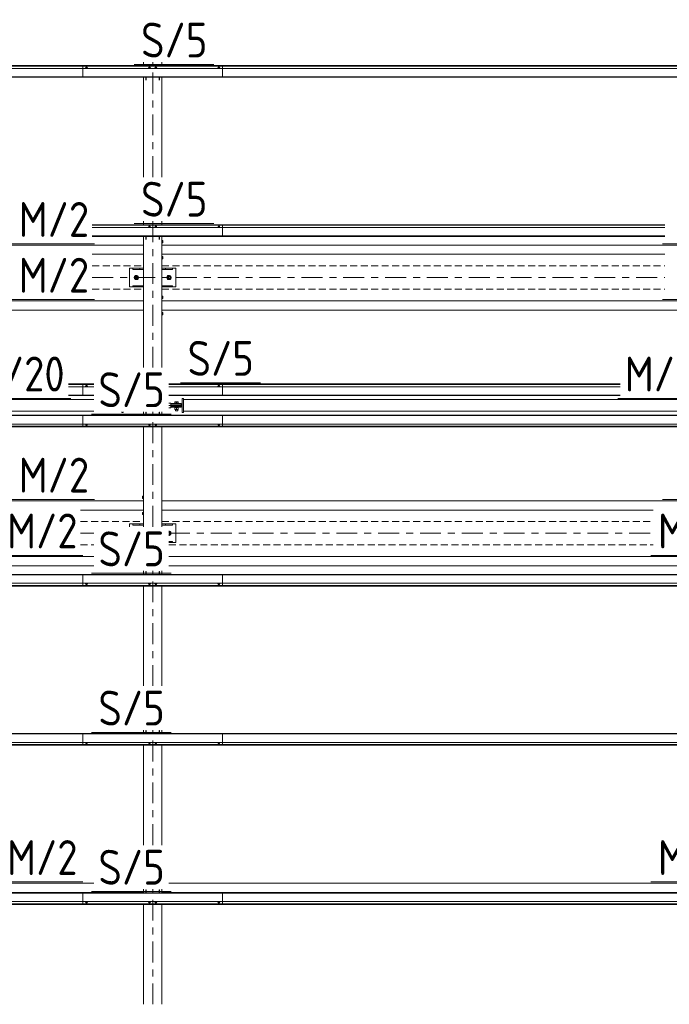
# Model space of a CAD drawing. Header units: millimetres. Extents: x -76 to 1111, y -178 to 661.
# Tile 71 of 91: x 356 to 412, y 343 to 428. Entities that reach past the tile are written whole.
import ezdxf

# ---------------------------------------------------------------- set-up
doc = ezdxf.new("R2010")
doc.units = ezdxf.units.MM
doc.header["$LTSCALE"] = 0.6
for name, pattern in [('VERDECKT2', [1.5, 1, -0.5]), ('XKITLINE00', [0]), ('XKITLINE03', [6, 3, -1, 1, -1])]:
    doc.linetypes.add(name, pattern=pattern)
for name, color, linetype, lineweight in [('Bolt', 7, 'Continuous', 0), ('Part', 2, 'Continuous', 0), ('PartMark', 3, 'Continuous', 0), ('S-GRID', 1, 'Continuous', 0)]:
    doc.layers.add(name, color=color, linetype=linetype, lineweight=lineweight)
doc.styles.add('ISOCPEUR', font='ISOCPEUR.TTF')

msp = doc.modelspace()

# ---------------------------------------------------------------- linework, layer by layer
at = {"layer": 'Bolt', "color": 3, "linetype": 'XKITLINE00', "lineweight": 0}
for p, q in [((361.708, 424.05), (361.654, 424.03)), ((361.654, 424.03), (361.654, 424.012)), ((361.711, 424.115), (361.703, 424.108)), ((361.703, 424.108), (361.703, 424.048)), ((361.818, 424.05), (361.708, 424.05)), ((361.708, 424.05), (361.708, 424.012)), ((361.733, 424.119), (361.711, 424.115)), ((361.763, 424.121), (361.733, 424.119)), ((361.793, 424.119), (361.763, 424.121)), ((361.815, 424.115), (361.793, 424.119)), ((361.823, 424.108), (361.815, 424.115)), ((361.873, 424.03), (361.818, 424.05)), ((361.818, 424.05), (361.818, 424.012)), ((361.823, 424.048), (361.823, 424.108)), ((361.873, 424.012), (361.873, 424.03)), ((367.133, 424.05), (367.079, 424.03)), ((367.079, 424.03), (367.079, 424.012)), ((367.136, 424.115), (367.128, 424.108)), ((367.128, 424.048), (367.128, 424.108)), ((367.243, 424.05), (367.133, 424.05)), ((367.133, 424.05), (367.133, 424.012)), ((367.158, 424.119), (367.136, 424.115)), ((367.188, 424.121), (367.158, 424.119)), ((367.218, 424.119), (367.188, 424.121)), ((367.24, 424.115), (367.218, 424.119)), ((367.248, 424.108), (367.24, 424.115)), ((367.298, 424.03), (367.243, 424.05)), ((367.243, 424.05), (367.243, 424.012)), ((367.248, 424.048), (367.248, 424.108)), ((367.298, 424.012), (367.298, 424.03)), ((367.683, 424.05), (367.629, 424.03)), ((367.629, 424.03), (367.629, 424.012)), ((367.686, 424.115), (367.678, 424.108)), ((367.678, 424.048), (367.678, 424.108)), ((367.793, 424.05), (367.683, 424.05)), ((367.683, 424.05), (367.683, 424.012)), ((367.708, 424.119), (367.686, 424.115)), ((367.738, 424.121), (367.708, 424.119)), ((367.768, 424.119), (367.738, 424.121)), ((367.79, 424.115), (367.768, 424.119)), ((367.798, 424.108), (367.79, 424.115)), ((367.848, 424.03), (367.793, 424.05)), ((367.793, 424.05), (367.793, 424.012)), ((367.798, 424.048), (367.798, 424.108)), ((367.848, 424.012), (367.848, 424.03)), ((373.108, 424.05), (373.054, 424.03)), ((373.054, 424.03), (373.054, 424.012)), ((373.111, 424.115), (373.103, 424.108)), ((373.103, 424.108), (373.103, 424.048)), ((373.218, 424.05), (373.108, 424.05)), ((373.108, 424.05), (373.108, 424.012)), ((373.133, 424.119), (373.111, 424.115)), ((373.163, 424.121), (373.133, 424.119)), ((373.193, 424.119), (373.163, 424.121)), ((373.215, 424.115), (373.193, 424.119)), ((373.223, 424.108), (373.215, 424.115)), ((373.273, 424.03), (373.218, 424.05)), ((373.218, 424.05), (373.218, 424.012)), ((373.223, 424.048), (373.223, 424.108)), ((373.273, 424.012), (373.273, 424.03)), ((367.133, 410.356), (367.079, 410.336)), ((367.079, 410.336), (367.079, 410.318)), ((367.136, 410.421), (367.128, 410.414)), ((367.128, 410.354), (367.128, 410.414)), ((367.243, 410.356), (367.133, 410.356)), ((367.133, 410.356), (367.133, 410.318)), ((367.158, 410.425), (367.136, 410.421)), ((367.188, 410.427), (367.158, 410.425)), ((367.218, 410.425), (367.188, 410.427)), ((367.24, 410.421), (367.218, 410.425)), ((367.248, 410.414), (367.24, 410.421)), ((367.298, 410.336), (367.243, 410.356)), ((367.243, 410.356), (367.243, 410.318)), ((367.248, 410.354), (367.248, 410.414)), ((367.298, 410.318), (367.298, 410.336)), ((367.683, 410.356), (367.629, 410.336)), ((367.629, 410.336), (367.629, 410.318)), ((367.686, 410.421), (367.678, 410.414)), ((367.678, 410.354), (367.678, 410.414)), ((367.793, 410.356), (367.683, 410.356)), ((367.683, 410.356), (367.683, 410.318)), ((367.708, 410.425), (367.686, 410.421)), ((367.738, 410.427), (367.708, 410.425)), ((367.768, 410.425), (367.738, 410.427)), ((367.79, 410.421), (367.768, 410.425)), ((367.798, 410.414), (367.79, 410.421)), ((367.848, 410.336), (367.793, 410.356)), ((367.793, 410.356), (367.793, 410.318)), ((367.798, 410.354), (367.798, 410.414)), ((367.848, 410.318), (367.848, 410.336)), ((373.108, 410.356), (373.054, 410.336)), ((373.054, 410.336), (373.054, 410.318)), ((373.111, 410.421), (373.103, 410.414)), ((373.103, 410.414), (373.103, 410.354)), ((373.218, 410.356), (373.108, 410.356)), ((373.108, 410.356), (373.108, 410.318)), ((373.133, 410.425), (373.111, 410.421)), ((373.163, 410.427), (373.133, 410.425)), ((373.193, 410.425), (373.163, 410.427)), ((373.215, 410.421), (373.193, 410.425)), ((373.223, 410.414), (373.215, 410.421)), ((373.273, 410.336), (373.218, 410.356)), ((373.218, 410.356), (373.218, 410.318)), ((373.223, 410.354), (373.223, 410.414)), ((373.273, 410.318), (373.273, 410.336)), ((368.263, 409.218), (368.333, 409.218)), ((368.333, 409.218), (368.333, 409.018)), ((368.263, 409.018), (368.333, 409.018)), ((368.263, 407.818), (368.333, 407.818)), ((368.263, 407.618), (368.333, 407.618)), ((368.333, 407.818), (368.333, 407.618)), ((366.063, 406.194), (365.913, 406.107)), ((365.913, 406.107), (365.913, 405.934)), ((365.913, 405.934), (366.063, 405.848)), ((366.213, 406.107), (366.063, 406.194)), ((366.063, 405.848), (366.213, 405.934)), ((366.213, 405.934), (366.213, 406.107)), ((368.863, 406.194), (368.713, 406.108)), ((368.713, 406.108), (368.713, 405.934)), ((368.713, 405.934), (368.863, 405.848)), ((369.013, 406.108), (368.863, 406.194)), ((368.863, 405.848), (369.013, 405.934)), ((369.013, 405.934), (369.013, 406.108)), ((368.263, 404.418), (368.333, 404.418)), ((368.263, 404.218), (368.333, 404.218)), ((368.333, 404.418), (368.333, 404.218)), ((368.263, 403.018), (368.333, 403.018)), ((368.263, 402.818), (368.333, 402.818)), ((368.333, 403.018), (368.333, 402.818)), ((361.708, 396.662), (361.654, 396.642)), ((361.654, 396.642), (361.654, 396.624)), ((361.711, 396.726), (361.703, 396.72)), ((361.703, 396.72), (361.703, 396.66)), ((361.818, 396.662), (361.708, 396.662)), ((361.708, 396.662), (361.708, 396.624)), ((361.733, 396.731), (361.711, 396.726)), ((361.763, 396.733), (361.733, 396.731)), ((361.793, 396.731), (361.763, 396.733)), ((361.815, 396.726), (361.793, 396.731)), ((361.823, 396.72), (361.815, 396.726)), ((361.873, 396.642), (361.818, 396.662)), ((361.818, 396.662), (361.818, 396.624)), ((361.823, 396.66), (361.823, 396.72)), ((361.873, 396.624), (361.873, 396.642)), ((373.108, 396.662), (373.054, 396.642)), ((373.054, 396.642), (373.054, 396.624)), ((373.111, 396.726), (373.103, 396.72)), ((373.103, 396.72), (373.103, 396.66)), ((373.218, 396.662), (373.108, 396.662)), ((373.108, 396.662), (373.108, 396.624)), ((373.133, 396.731), (373.111, 396.726)), ((373.163, 396.733), (373.133, 396.731)), ((373.193, 396.731), (373.163, 396.733)), ((373.215, 396.726), (373.193, 396.731)), ((373.223, 396.72), (373.215, 396.726)), ((373.273, 396.642), (373.218, 396.662)), ((373.218, 396.662), (373.218, 396.624)), ((373.223, 396.66), (373.223, 396.72)), ((373.273, 396.624), (373.273, 396.642)), ((369.698, 395.209), (369.328, 395.209)), ((369.328, 395.179), (369.328, 395.209)), ((369.328, 394.829), (369.328, 394.859)), ((369.698, 394.829), (369.328, 394.829)), ((369.363, 395.209), (369.363, 395.334)), ((369.363, 395.334), (369.663, 395.334)), ((369.363, 394.669), (369.363, 394.829)), ((369.413, 395.069), (369.413, 395.079)), ((369.413, 394.959), (369.413, 394.969)), ((369.513, 395.209), (369.513, 395.334)), ((369.513, 394.669), (369.513, 394.829)), ((369.613, 395.069), (369.613, 395.079)), ((369.613, 394.959), (369.613, 394.969)), ((369.663, 395.209), (369.663, 395.334)), ((369.663, 394.669), (369.663, 394.829)), ((369.698, 395.179), (369.698, 395.209)), ((369.698, 394.829), (369.698, 394.859)), ((369.363, 394.669), (369.663, 394.669)), ((369.413, 394.559), (369.413, 394.669)), ((369.613, 394.559), (369.413, 394.559)), ((369.613, 394.559), (369.613, 394.669)), ((361.654, 393.394), (361.654, 393.413)), ((361.654, 393.394), (361.709, 393.374)), ((361.703, 393.316), (361.703, 393.376)), ((361.703, 393.316), (361.711, 393.31)), ((361.709, 393.374), (361.709, 393.413)), ((361.709, 393.374), (361.818, 393.374)), ((361.711, 393.31), (361.733, 393.305)), ((361.733, 393.305), (361.763, 393.303)), ((361.763, 393.303), (361.793, 393.305)), ((361.793, 393.305), (361.815, 393.31)), ((361.815, 393.31), (361.823, 393.316)), ((361.818, 393.374), (361.818, 393.413)), ((361.818, 393.374), (361.873, 393.394)), ((361.823, 393.316), (361.823, 393.376)), ((361.873, 393.394), (361.873, 393.413)), ((367.079, 393.394), (367.079, 393.413)), ((367.079, 393.394), (367.134, 393.374)), ((367.128, 393.316), (367.128, 393.376)), ((367.128, 393.316), (367.136, 393.31)), ((367.134, 393.374), (367.134, 393.413)), ((367.134, 393.374), (367.243, 393.374)), ((367.136, 393.31), (367.158, 393.305)), ((367.158, 393.305), (367.188, 393.303)), ((367.188, 393.303), (367.218, 393.305)), ((367.218, 393.305), (367.24, 393.31)), ((367.24, 393.31), (367.248, 393.316)), ((367.243, 393.374), (367.243, 393.413)), ((367.243, 393.374), (367.298, 393.394)), ((367.248, 393.316), (367.248, 393.376)), ((367.298, 393.394), (367.298, 393.413)), ((367.629, 393.394), (367.629, 393.413)), ((367.629, 393.394), (367.684, 393.374)), ((367.678, 393.316), (367.678, 393.376)), ((367.678, 393.316), (367.686, 393.31)), ((367.684, 393.374), (367.684, 393.413)), ((367.684, 393.374), (367.793, 393.374)), ((367.686, 393.31), (367.708, 393.305)), ((367.708, 393.305), (367.738, 393.303)), ((367.738, 393.303), (367.768, 393.305)), ((367.768, 393.305), (367.79, 393.31)), ((367.79, 393.31), (367.798, 393.316)), ((367.793, 393.374), (367.793, 393.413)), ((367.793, 393.374), (367.848, 393.394)), ((367.798, 393.316), (367.798, 393.376)), ((367.848, 393.394), (367.848, 393.413)), ((373.054, 393.394), (373.054, 393.413)), ((373.054, 393.394), (373.109, 393.374)), ((373.103, 393.316), (373.103, 393.376)), ((373.103, 393.316), (373.111, 393.31)), ((373.109, 393.374), (373.109, 393.413)), ((373.109, 393.374), (373.218, 393.374)), ((373.111, 393.31), (373.133, 393.305)), ((373.133, 393.305), (373.163, 393.303)), ((373.163, 393.303), (373.193, 393.305)), ((373.193, 393.305), (373.215, 393.31)), ((373.215, 393.31), (373.223, 393.316)), ((373.218, 393.374), (373.218, 393.413)), ((373.218, 393.374), (373.273, 393.394)), ((373.223, 393.316), (373.223, 393.376)), ((373.273, 393.394), (373.273, 393.413)), ((366.593, 387.218), (366.593, 387.018)), ((366.593, 387.218), (366.663, 387.218)), ((366.593, 387.018), (366.663, 387.018)), ((366.593, 385.818), (366.593, 385.618)), ((366.593, 385.818), (366.663, 385.818)), ((366.593, 385.618), (366.663, 385.618)), ((369.013, 384.105), (368.863, 384.191)), ((368.863, 384.191), (368.863, 384.191)), ((368.863, 383.845), (369.013, 383.931)), ((368.863, 383.845), (368.863, 383.845)), ((369.013, 383.931), (369.013, 384.105)), ((361.654, 379.7), (361.654, 379.718)), ((361.654, 379.7), (361.709, 379.68)), ((361.703, 379.622), (361.703, 379.682)), ((361.703, 379.622), (361.711, 379.616)), ((361.709, 379.68), (361.709, 379.718)), ((361.709, 379.68), (361.818, 379.68)), ((361.711, 379.616), (361.733, 379.611)), ((361.733, 379.611), (361.763, 379.609)), ((361.763, 379.609), (361.793, 379.611)), ((361.793, 379.611), (361.815, 379.616)), ((361.815, 379.616), (361.823, 379.622)), ((361.818, 379.68), (361.818, 379.718)), ((361.818, 379.68), (361.873, 379.7)), ((361.823, 379.622), (361.823, 379.682)), ((361.873, 379.7), (361.873, 379.718)), ((367.079, 379.7), (367.079, 379.718)), ((367.079, 379.7), (367.134, 379.68)), ((367.128, 379.622), (367.128, 379.682)), ((367.128, 379.622), (367.136, 379.616)), ((367.134, 379.68), (367.134, 379.718)), ((367.134, 379.68), (367.243, 379.68)), ((367.136, 379.616), (367.158, 379.611)), ((367.158, 379.611), (367.188, 379.609)), ((367.188, 379.609), (367.218, 379.611)), ((367.218, 379.611), (367.24, 379.616)), ((367.24, 379.616), (367.248, 379.622)), ((367.243, 379.68), (367.243, 379.718)), ((367.243, 379.68), (367.298, 379.7)), ((367.248, 379.622), (367.248, 379.682)), ((367.298, 379.7), (367.298, 379.718)), ((367.629, 379.7), (367.629, 379.718)), ((367.629, 379.7), (367.684, 379.68)), ((367.678, 379.622), (367.678, 379.682)), ((367.678, 379.622), (367.686, 379.616)), ((367.684, 379.68), (367.684, 379.718)), ((367.684, 379.68), (367.793, 379.68)), ((367.686, 379.616), (367.708, 379.611)), ((367.708, 379.611), (367.738, 379.609)), ((367.738, 379.609), (367.768, 379.611)), ((367.768, 379.611), (367.79, 379.616)), ((367.79, 379.616), (367.798, 379.622)), ((367.793, 379.68), (367.793, 379.718)), ((367.793, 379.68), (367.848, 379.7)), ((367.798, 379.622), (367.798, 379.682)), ((367.848, 379.7), (367.848, 379.718)), ((373.054, 379.7), (373.054, 379.718)), ((373.054, 379.7), (373.109, 379.68)), ((373.103, 379.622), (373.103, 379.682)), ((373.103, 379.622), (373.111, 379.616)), ((373.109, 379.68), (373.109, 379.718)), ((373.109, 379.68), (373.218, 379.68)), ((373.111, 379.616), (373.133, 379.611)), ((373.133, 379.611), (373.163, 379.609)), ((373.163, 379.609), (373.193, 379.611)), ((373.193, 379.611), (373.215, 379.616)), ((373.215, 379.616), (373.223, 379.622)), ((373.218, 379.68), (373.218, 379.718)), ((373.218, 379.68), (373.273, 379.7)), ((373.223, 379.622), (373.223, 379.682)), ((373.273, 379.7), (373.273, 379.718)), ((361.654, 366.006), (361.654, 366.024)), ((361.654, 366.006), (361.709, 365.986)), ((361.703, 365.928), (361.703, 365.988)), ((361.709, 365.986), (361.709, 366.024)), ((361.709, 365.986), (361.818, 365.986)), ((361.818, 365.986), (361.818, 366.024)), ((361.818, 365.986), (361.873, 366.006)), ((361.823, 365.928), (361.823, 365.988)), ((361.873, 366.006), (361.873, 366.024)), ((367.079, 366.006), (367.079, 366.024)), ((367.079, 366.006), (367.134, 365.986)), ((367.128, 365.928), (367.128, 365.988)), ((367.134, 365.986), (367.134, 366.024)), ((367.134, 365.986), (367.243, 365.986)), ((367.243, 365.986), (367.243, 366.024)), ((367.243, 365.986), (367.298, 366.006)), ((367.248, 365.928), (367.248, 365.988)), ((367.298, 366.006), (367.298, 366.024)), ((367.629, 366.006), (367.629, 366.024)), ((367.629, 366.006), (367.684, 365.986)), ((367.678, 365.928), (367.678, 365.988)), ((367.684, 365.986), (367.684, 366.024)), ((367.684, 365.986), (367.793, 365.986)), ((367.793, 365.986), (367.793, 366.024)), ((367.793, 365.986), (367.848, 366.006)), ((367.798, 365.928), (367.798, 365.988)), ((367.848, 366.006), (367.848, 366.024)), ((373.054, 366.006), (373.054, 366.024)), ((373.054, 366.006), (373.109, 365.986)), ((373.103, 365.928), (373.103, 365.988)), ((373.109, 365.986), (373.109, 366.024)), ((373.109, 365.986), (373.218, 365.986)), ((373.218, 365.986), (373.218, 366.024)), ((373.218, 365.986), (373.273, 366.006)), ((373.223, 365.928), (373.223, 365.988)), ((373.273, 366.006), (373.273, 366.024)), ((361.703, 365.928), (361.711, 365.922)), ((361.711, 365.922), (361.733, 365.917)), ((361.733, 365.917), (361.763, 365.915)), ((361.763, 365.915), (361.793, 365.917)), ((361.793, 365.917), (361.815, 365.922)), ((361.815, 365.922), (361.823, 365.928)), ((367.128, 365.928), (367.136, 365.922)), ((367.136, 365.922), (367.158, 365.917)), ((367.158, 365.917), (367.188, 365.915)), ((367.188, 365.915), (367.218, 365.917)), ((367.218, 365.917), (367.24, 365.922)), ((367.24, 365.922), (367.248, 365.928)), ((367.678, 365.928), (367.686, 365.922)), ((367.686, 365.922), (367.708, 365.917)), ((367.708, 365.917), (367.738, 365.915)), ((367.738, 365.915), (367.768, 365.917)), ((367.768, 365.917), (367.79, 365.922)), ((367.79, 365.922), (367.798, 365.928)), ((373.103, 365.928), (373.111, 365.922)), ((373.111, 365.922), (373.133, 365.917)), ((373.133, 365.917), (373.163, 365.915)), ((373.163, 365.915), (373.193, 365.917)), ((373.193, 365.917), (373.215, 365.922)), ((373.215, 365.922), (373.223, 365.928)), ((361.654, 352.312), (361.654, 352.33)), ((361.654, 352.312), (361.709, 352.292)), ((361.703, 352.234), (361.703, 352.294)), ((361.703, 352.234), (361.711, 352.227)), ((361.709, 352.292), (361.709, 352.33)), ((361.709, 352.292), (361.818, 352.292)), ((361.711, 352.227), (361.733, 352.223)), ((361.733, 352.223), (361.763, 352.221)), ((361.763, 352.221), (361.793, 352.223)), ((361.793, 352.223), (361.815, 352.227)), ((361.815, 352.227), (361.823, 352.234)), ((361.818, 352.292), (361.818, 352.33)), ((361.818, 352.292), (361.873, 352.312)), ((361.823, 352.234), (361.823, 352.294)), ((361.873, 352.312), (361.873, 352.33)), ((367.079, 352.312), (367.079, 352.33)), ((367.079, 352.312), (367.134, 352.292)), ((367.128, 352.234), (367.128, 352.294)), ((367.128, 352.234), (367.136, 352.227)), ((367.134, 352.292), (367.134, 352.33)), ((367.134, 352.292), (367.243, 352.292)), ((367.136, 352.227), (367.158, 352.223)), ((367.158, 352.223), (367.188, 352.221)), ((367.188, 352.221), (367.218, 352.223)), ((367.218, 352.223), (367.24, 352.227)), ((367.24, 352.227), (367.248, 352.234)), ((367.243, 352.292), (367.243, 352.33)), ((367.243, 352.292), (367.298, 352.312)), ((367.248, 352.234), (367.248, 352.294)), ((367.298, 352.312), (367.298, 352.33)), ((367.629, 352.312), (367.629, 352.33)), ((367.629, 352.312), (367.684, 352.292)), ((367.678, 352.234), (367.678, 352.294)), ((367.678, 352.234), (367.686, 352.227)), ((367.684, 352.292), (367.684, 352.33)), ((367.684, 352.292), (367.793, 352.292)), ((367.686, 352.227), (367.708, 352.223)), ((367.708, 352.223), (367.738, 352.221)), ((367.738, 352.221), (367.768, 352.223)), ((367.768, 352.223), (367.79, 352.227)), ((367.79, 352.227), (367.798, 352.234)), ((367.793, 352.292), (367.793, 352.33)), ((367.793, 352.292), (367.848, 352.312)), ((367.798, 352.234), (367.798, 352.294)), ((367.848, 352.312), (367.848, 352.33)), ((373.054, 352.312), (373.054, 352.33)), ((373.054, 352.312), (373.109, 352.292)), ((373.103, 352.234), (373.103, 352.294)), ((373.103, 352.234), (373.111, 352.227)), ((373.109, 352.292), (373.109, 352.33)), ((373.109, 352.292), (373.218, 352.292)), ((373.111, 352.227), (373.133, 352.223)), ((373.133, 352.223), (373.163, 352.221)), ((373.163, 352.221), (373.193, 352.223)), ((373.193, 352.223), (373.215, 352.227)), ((373.215, 352.227), (373.223, 352.234)), ((373.218, 352.292), (373.218, 352.33)), ((373.218, 352.292), (373.273, 352.312)), ((373.223, 352.234), (373.223, 352.294)), ((373.273, 352.312), (373.273, 352.33))]:
    msp.add_line(p, q, dxfattribs=at)
for centre, radius, start, end in [((366.063, 406.021), 0.185, 120, 300), ((366.063, 406.021), 0.1, 120, 300), ((366.063, 406.021), 0.185, 300, 120), ((366.063, 406.021), 0.1, 300, 120), ((368.863, 406.021), 0.185, 120, 300), ((368.863, 406.021), 0.1, 120, 300), ((368.863, 406.021), 0.185, 300, 120), ((368.863, 406.021), 0.1, 300, 120), ((368.863, 384.018), 0.1, 300, 97.5), ((368.863, 384.018), 0.185, 266.25, 300), ((368.863, 384.018), 0.185, 300, 91.875), ((368.863, 384.018), 0.1, 266.25, 300)]:
    msp.add_arc(centre, radius, start, end, dxfattribs=at)
at = {"layer": 'Part', "color": 2, "linetype": 'XKITLINE00', "lineweight": 0}
for p, q in [((366.663, 424.253), (366.663, 424.553)), ((368.263, 424.253), (368.263, 424.553)), ((305.463, 424.253), (373.463, 424.253)), ((305.463, 424.234), (373.463, 424.234)), ((305.463, 424.207), (373.463, 424.207)), ((305.463, 424.012), (373.463, 424.012)), ((361.463, 424.253), (361.463, 423.257)), ((361.463, 424.253), (429.463, 424.253)), ((361.463, 424.234), (429.463, 424.234)), ((361.463, 424.207), (429.463, 424.207)), ((361.463, 424.012), (429.463, 424.012)), ((373.463, 423.257), (373.463, 424.253)), ((305.463, 423.288), (373.463, 423.288)), ((305.463, 423.257), (373.463, 423.257)), ((361.463, 423.288), (429.463, 423.288)), ((361.463, 423.257), (429.463, 423.257)), ((366.663, 414.659), (366.663, 423.257)), ((366.863, 422.99), (366.863, 423.257)), ((366.893, 422.99), (366.893, 423.257)), ((368.033, 422.99), (368.033, 423.257)), ((368.063, 422.99), (368.063, 423.257)), ((368.263, 414.659), (368.263, 423.257)), ((366.663, 410.559), (366.663, 410.859)), ((368.263, 410.559), (368.263, 410.859)), ((362.263, 410.559), (373.463, 410.559)), ((362.263, 410.559), (411.534, 410.559)), ((362.263, 410.54), (373.463, 410.54)), ((362.263, 410.54), (411.534, 410.54)), ((362.263, 410.513), (373.463, 410.513)), ((362.263, 410.513), (411.534, 410.513)), ((362.263, 410.318), (373.463, 410.318)), ((362.263, 410.318), (411.534, 410.318)), ((373.463, 409.563), (373.463, 410.559)), ((362.263, 409.594), (373.463, 409.594)), ((362.263, 409.594), (411.534, 409.594)), ((362.263, 409.563), (373.463, 409.563)), ((362.263, 409.563), (411.534, 409.563)), ((366.663, 398.268), (366.663, 409.563)), ((366.863, 409.296), (366.863, 409.563)), ((366.893, 409.296), (366.893, 409.563)), ((368.033, 409.296), (368.033, 409.563)), ((368.063, 409.296), (368.063, 409.563)), ((368.263, 398.268), (368.263, 409.563)), ((312.263, 408.818), (366.663, 408.818)), ((368.263, 408.818), (422.663, 408.818)), ((362.263, 408.018), (366.663, 408.018)), ((368.263, 408.018), (411.534, 408.018)), ((365.463, 406.818), (365.763, 406.818)), ((365.463, 405.218), (365.463, 406.818)), ((365.763, 406.718), (365.763, 406.818)), ((365.763, 406.818), (366.663, 406.818)), ((366.663, 406.718), (365.763, 406.718)), ((366.363, 406.718), (366.363, 406.818)), ((369.163, 406.818), (368.263, 406.818)), ((369.163, 406.718), (368.263, 406.718)), ((368.563, 406.718), (368.563, 406.818)), ((369.163, 406.818), (369.463, 406.818)), ((369.163, 406.818), (369.163, 406.718)), ((369.463, 405.218), (369.463, 406.818)), ((365.463, 405.218), (366.663, 405.218)), ((365.763, 405.218), (365.763, 405.318)), ((365.763, 405.318), (366.663, 405.318)), ((366.663, 405.218), (365.763, 405.218)), ((366.363, 405.218), (366.363, 405.318)), ((369.163, 405.318), (368.263, 405.318)), ((369.163, 405.218), (368.263, 405.218)), ((368.563, 405.218), (368.563, 405.318)), ((369.163, 405.318), (369.163, 405.218)), ((369.163, 405.218), (369.463, 405.218)), ((312.263, 404.018), (366.663, 404.018)), ((368.263, 404.018), (422.663, 404.018)), ((312.263, 403.218), (366.663, 403.218)), ((368.263, 403.218), (422.663, 403.218)), ((360.213, 396.865), (362.392, 396.865)), ((360.213, 396.845), (362.392, 396.845)), ((360.213, 396.818), (362.392, 396.818)), ((360.213, 396.624), (362.392, 396.624)), ((361.463, 396.865), (361.463, 395.869)), ((361.463, 396.865), (362.392, 396.865)), ((361.463, 396.845), (362.392, 396.845)), ((361.463, 396.818), (362.392, 396.818)), ((361.463, 396.624), (362.392, 396.624)), ((368.863, 396.865), (373.463, 396.865)), ((368.863, 396.865), (407.679, 396.865)), ((368.863, 396.845), (373.463, 396.845)), ((368.863, 396.845), (407.679, 396.845)), ((368.863, 396.818), (373.463, 396.818)), ((368.863, 396.818), (407.679, 396.818)), ((368.863, 396.624), (373.463, 396.624)), ((368.863, 396.624), (407.679, 396.624)), ((373.463, 395.869), (373.463, 396.865)), ((360.213, 395.9), (362.392, 395.9)), ((360.213, 395.869), (362.392, 395.869)), ((361.463, 395.9), (362.392, 395.9)), ((361.463, 395.869), (362.392, 395.869)), ((368.863, 395.9), (373.463, 395.9)), ((368.863, 395.9), (407.679, 395.9)), ((368.863, 395.869), (373.463, 395.869)), ((368.863, 395.869), (407.679, 395.869)), ((370.113, 395.619), (370.013, 395.619)), ((370.013, 395.619), (370.013, 394.419)), ((370.113, 395.619), (370.113, 394.419)), ((314.113, 395.518), (362.392, 395.518)), ((369.013, 395.219), (368.863, 395.219)), ((369.013, 395.02), (368.863, 395.02)), ((368.863, 395.019), (369.013, 395.019)), ((368.863, 394.82), (369.013, 394.82)), ((369.013, 395.019), (369.013, 395.219)), ((369.013, 395.179), (369.913, 395.179)), ((369.913, 395.079), (369.013, 395.079)), ((369.013, 394.82), (369.013, 395.02)), ((369.013, 394.959), (369.913, 394.959)), ((369.913, 394.859), (369.013, 394.859)), ((369.113, 395.069), (370.013, 395.069)), ((369.113, 394.969), (369.113, 395.069)), ((369.113, 394.969), (370.013, 394.969)), ((369.213, 394.969), (369.213, 395.069)), ((369.913, 395.179), (369.913, 395.079)), ((369.913, 394.959), (369.913, 394.859)), ((370.013, 395.069), (370.013, 394.969)), ((370.113, 395.518), (418.392, 395.518)), ((305.463, 394.168), (373.463, 394.168)), ((305.463, 394.136), (373.463, 394.136)), ((314.113, 394.518), (362.392, 394.518)), ((361.463, 394.168), (429.463, 394.168)), ((361.463, 393.171), (361.463, 394.168)), ((361.463, 394.136), (429.463, 394.136)), ((364.813, 394.468), (364.813, 394.419)), ((364.913, 394.419), (364.813, 394.419)), ((364.913, 394.468), (364.913, 394.419)), ((366.663, 394.168), (366.663, 394.468)), ((366.863, 394.168), (366.863, 394.435)), ((366.863, 394.435), (366.893, 394.435)), ((366.893, 394.168), (366.893, 394.435)), ((368.033, 394.168), (368.033, 394.435)), ((368.033, 394.435), (368.063, 394.435)), ((368.063, 394.168), (368.063, 394.435)), ((368.263, 394.168), (368.263, 394.468)), ((370.113, 394.419), (370.013, 394.419)), ((370.113, 394.518), (418.392, 394.518)), ((373.463, 394.168), (373.463, 393.171)), ((305.463, 393.413), (373.463, 393.413)), ((305.463, 393.218), (373.463, 393.218)), ((305.463, 393.191), (373.463, 393.191)), ((305.463, 393.171), (373.463, 393.171)), ((361.463, 393.413), (429.463, 393.413)), ((361.463, 393.218), (429.463, 393.218)), ((361.463, 393.191), (429.463, 393.191)), ((361.463, 393.171), (429.463, 393.171)), ((366.663, 384.573), (366.663, 393.171)), ((368.263, 384.573), (368.263, 393.171)), ((312.263, 386.818), (366.663, 386.818)), ((368.263, 386.818), (422.663, 386.818)), ((361.263, 386.018), (366.663, 386.018)), ((368.263, 386.018), (410.534, 386.018)), ((365.463, 384.573), (365.463, 384.821)), ((365.463, 384.821), (365.763, 384.821)), ((365.763, 384.721), (365.763, 384.821)), ((365.763, 384.821), (366.663, 384.821)), ((366.663, 384.721), (365.763, 384.721)), ((366.363, 384.721), (366.363, 384.821)), ((368.263, 384.821), (369.463, 384.821)), ((369.163, 384.821), (368.263, 384.821)), ((369.163, 384.721), (368.263, 384.721)), ((368.563, 384.721), (368.563, 384.821)), ((369.163, 384.821), (369.163, 384.721)), ((369.463, 383.221), (369.463, 384.821)), ((369.163, 383.321), (368.863, 383.321)), ((369.163, 383.221), (368.863, 383.221)), ((369.163, 383.321), (369.163, 383.221)), ((369.163, 383.221), (369.463, 383.221)), ((312.863, 382.018), (362.392, 382.018)), ((312.863, 381.218), (362.392, 381.218)), ((368.863, 382.018), (418.392, 382.018)), ((368.863, 381.218), (418.392, 381.218)), ((305.463, 380.473), (373.463, 380.473)), ((305.463, 380.442), (373.463, 380.442)), ((361.463, 380.473), (429.463, 380.473)), ((361.463, 379.477), (361.463, 380.473)), ((361.463, 380.442), (429.463, 380.442)), ((366.663, 380.473), (366.663, 380.773)), ((366.863, 380.473), (366.863, 380.741)), ((366.863, 380.741), (366.893, 380.741)), ((366.893, 380.473), (366.893, 380.741)), ((368.033, 380.473), (368.033, 380.741)), ((368.033, 380.741), (368.063, 380.741)), ((368.063, 380.473), (368.063, 380.741)), ((368.263, 380.473), (368.263, 380.773)), ((373.463, 380.473), (373.463, 379.477)), ((305.463, 379.718), (373.463, 379.718)), ((305.463, 379.524), (373.463, 379.524)), ((361.463, 379.718), (429.463, 379.718)), ((361.463, 379.524), (429.463, 379.524)), ((305.463, 379.497), (373.463, 379.497)), ((305.463, 379.477), (373.463, 379.477)), ((361.463, 379.497), (429.463, 379.497)), ((361.463, 379.477), (429.463, 379.477)), ((366.663, 370.879), (366.663, 379.477)), ((368.263, 370.879), (368.263, 379.477)), ((366.663, 366.779), (366.663, 367.079)), ((366.863, 366.779), (366.863, 367.047)), ((366.863, 367.047), (366.893, 367.047)), ((366.893, 366.779), (366.893, 367.047)), ((368.033, 366.779), (368.033, 367.047)), ((368.033, 367.047), (368.063, 367.047)), ((368.063, 366.779), (368.063, 367.047)), ((368.263, 366.779), (368.263, 367.079)), ((305.463, 366.779), (373.463, 366.779)), ((305.463, 366.748), (373.463, 366.748)), ((305.463, 366.024), (373.463, 366.024)), ((361.463, 366.779), (429.463, 366.779)), ((361.463, 365.783), (361.463, 366.779)), ((361.463, 366.748), (429.463, 366.748)), ((361.463, 366.024), (429.463, 366.024)), ((373.463, 366.779), (373.463, 365.783)), ((305.463, 365.83), (373.463, 365.83)), ((305.463, 365.803), (373.463, 365.803)), ((305.463, 365.783), (373.463, 365.783)), ((361.463, 365.83), (429.463, 365.83)), ((361.463, 365.803), (429.463, 365.803)), ((361.463, 365.783), (429.463, 365.783)), ((366.663, 357.185), (366.663, 365.783)), ((368.263, 357.185), (368.263, 365.783)), ((312.863, 353.918), (362.392, 353.918)), ((366.663, 353.085), (366.663, 353.385)), ((366.863, 353.085), (366.863, 353.352)), ((366.863, 353.352), (366.893, 353.352)), ((366.893, 353.085), (366.893, 353.352)), ((368.033, 353.085), (368.033, 353.352)), ((368.033, 353.352), (368.063, 353.352)), ((368.063, 353.085), (368.063, 353.352)), ((368.263, 353.085), (368.263, 353.385)), ((368.863, 353.918), (418.392, 353.918)), ((305.463, 353.085), (373.463, 353.085)), ((305.463, 353.054), (373.463, 353.054)), ((312.263, 353.118), (366.663, 353.118)), ((361.463, 353.085), (429.463, 353.085)), ((361.463, 352.089), (361.463, 353.085)), ((361.463, 353.054), (429.463, 353.054)), ((368.263, 353.118), (422.663, 353.118)), ((373.463, 353.085), (373.463, 352.089)), ((305.463, 352.33), (373.463, 352.33)), ((305.463, 352.135), (373.463, 352.135)), ((305.463, 352.108), (373.463, 352.108)), ((305.463, 352.089), (373.463, 352.089)), ((361.463, 352.33), (429.463, 352.33)), ((361.463, 352.135), (429.463, 352.135)), ((361.463, 352.108), (429.463, 352.108)), ((361.463, 352.089), (429.463, 352.089)), ((366.663, 343.491), (366.663, 352.089)), ((368.263, 343.491), (368.263, 352.089))]:
    msp.add_line(p, q, dxfattribs=at)
at = {"layer": 'Part', "color": 4, "linetype": 'VERDECKT2', "lineweight": 0}
for p, q in [((362.263, 407.018), (366.663, 407.018)), ((365.463, 406.818), (365.463, 406.818)), ((365.463, 406.818), (366.663, 406.818)), ((368.263, 407.018), (411.534, 407.018)), ((368.263, 406.818), (369.463, 406.818)), ((369.463, 406.818), (369.463, 406.818)), ((362.263, 405.018), (366.663, 405.018)), ((368.263, 405.018), (411.534, 405.018)), ((361.263, 385.019), (366.663, 385.019)), ((368.263, 385.019), (410.534, 385.019)), ((361.263, 383.019), (362.392, 383.019)), ((368.863, 383.221), (369.463, 383.221)), ((368.863, 383.019), (410.534, 383.019)), ((369.463, 383.221), (369.463, 383.221))]:
    msp.add_line(p, q, dxfattribs=at)
at = {"layer": 'PartMark', "color": 1, "linetype": 'XKITLINE00', "lineweight": 0}
for p, q in [((365.863, 424.353), (372.735, 424.353)), ((365.863, 410.659), (372.735, 410.659)), ((355.334, 408.918), (362.463, 408.918)), ((411.334, 408.918), (418.463, 408.918)), ((355.334, 404.118), (362.463, 404.118)), ((411.334, 404.118), (418.463, 404.118)), ((369.863, 396.965), (376.735, 396.965)), ((351.479, 395.618), (360.413, 395.618)), ((407.479, 395.618), (416.413, 395.618)), ((362.192, 394.268), (369.063, 394.268)), ((355.334, 386.918), (362.463, 386.918)), ((411.334, 386.918), (418.463, 386.918)), ((354.334, 382.118), (361.463, 382.118)), ((410.334, 382.118), (417.463, 382.118)), ((362.192, 380.573), (369.063, 380.573)), ((362.192, 366.879), (369.063, 366.879)), ((354.334, 354.018), (361.463, 354.018)), ((410.334, 354.018), (417.463, 354.018)), ((362.192, 353.185), (369.063, 353.185))]:
    msp.add_line(p, q, dxfattribs=at)
at = {"layer": 'S-GRID', "color": 1, "linetype": 'XKITLINE03', "lineweight": 0}
for p, q in [((367.463, 414.659), (367.463, 424.553)), ((367.463, 398.268), (367.463, 410.859)), ((362.263, 406.018), (411.534, 406.018)), ((367.463, 384.573), (367.463, 394.468)), ((361.263, 384.018), (362.392, 384.018)), ((368.863, 384.018), (410.534, 384.018)), ((367.463, 370.879), (367.463, 380.773)), ((367.463, 357.185), (367.463, 367.079)), ((367.463, 343.491), (367.463, 353.385))]:
    msp.add_line(p, q, dxfattribs=at)

# ---------------------------------------------------------------- texts
at = {"layer": 'PartMark', "color": 1, "style": 'ISOCPEUR', "width": 0.85}
for s, p in [('S/5', (366.463, 424.953)), ('S/5', (366.463, 411.259)), ('M/2', (355.934, 409.518)), ('M/2', (355.934, 404.718)), ('S/5', (370.463, 397.565)), ('M/20', (352.079, 396.218)), ('M/20', (408.079, 396.218)), ('S/5', (362.792, 394.868)), ('M/2', (355.934, 387.518)), ('M/2', (354.934, 382.718)), ('M/2', (410.934, 382.718)), ('S/5', (362.792, 381.173)), ('S/5', (362.792, 367.479)), ('M/2', (354.934, 354.618)), ('M/2', (410.934, 354.618)), ('S/5', (362.792, 353.785))]:
    msp.add_text(s, height=3, dxfattribs=at).set_placement(p)

doc.saveas('drawing.dxf')
